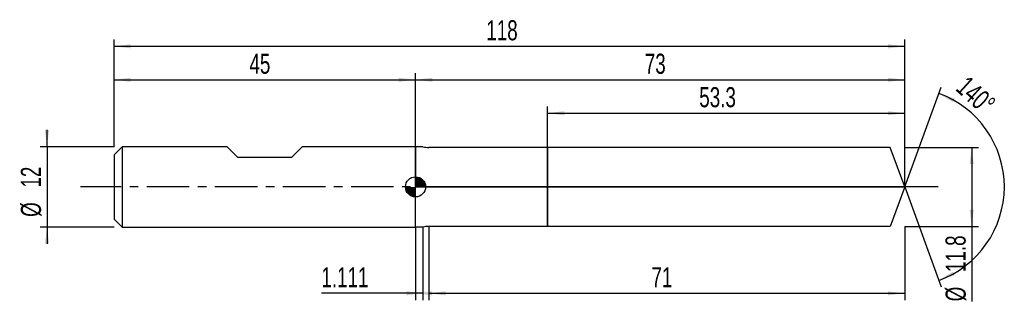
# Model space of a CAD drawing. Extents: x -14 to 133, y -17 to 25.
import ezdxf
from ezdxf.enums import TextEntityAlignment as Align

# ---------------------------------------------------------------- set-up
doc = ezdxf.new("R2010")
doc.units = 0
doc.linetypes.add('CENTER', pattern=[10.16, 6.35, -1.27, 1.27, -1.27])
doc.layers.get('0').update_dxf_attribs({"linetype": 'CONTINUOUS'})
for name, color, linetype in [('1', 4, 'CONTINUOUS'), ('2', 7, 'CONTINUOUS'), ('4', 2, 'CENTER'), ('CUT', 1, 'CONTINUOUS'), ('NOCUT', 7, 'CONTINUOUS'), ('SK1', 4, 'CONTINUOUS'), ('SK2', 7, 'CONTINUOUS'), ('SK4', 2, 'CENTER')]:
    doc.layers.add(name, color=color, linetype=linetype)
doc.dimstyles.new('SLDDIMSTYLE0', dxfattribs={"dimtxt": 3, "dimasz": 2.5, "dimexe": 0, "dimexo": 0.0625, "dimgap": 0.75, "dimtad": 1, "dimrnd": 1e-09, "dimzin": 12, "dimsah": 1, "dimcen": 0.09, "dimazin": 3, "dimtfac": 1, "dimtofl": 0, "dimtmove": 0, "dimatfit": 3})
doc.dimstyles.new('SLDDIMSTYLE1', dxfattribs={"dimtxt": 3, "dimasz": 2.5, "dimexe": 0, "dimexo": 0.0625, "dimgap": 0.75, "dimtad": 1, "dimzin": 12, "dimsah": 1, "dimcen": 0.09, "dimazin": 3, "dimtfac": 1, "dimtofl": 0, "dimtmove": 0, "dimatfit": 3})
doc.dimstyles.new('SLDDIMSTYLE2', dxfattribs={"dimtxt": 3, "dimasz": 2.5, "dimexe": 0, "dimexo": 0.0625, "dimgap": 0.75, "dimtad": 1, "dimrnd": 1e-09, "dimzin": 12, "dimsah": 1, "dimcen": 0.09, "dimazin": 3, "dimtfac": 1, "dimtmove": 0, "dimatfit": 3})

# ---------------------------------------------------------------- blocks, each defined once
blk = doc.blocks.new('_D')
at = {"layer": '2'}
for p, q in [((47, -5.9), (47, -16.9)), ((118, -5.9), (118, -16.9)), ((47, -15.9), (118, -15.9))]:
    blk.add_line(p, q, dxfattribs=at)
for points in [[(47, -15.9), (49.5, -16.21), (49.5, -15.59)], [(118, -15.9), (115.5, -15.59), (115.5, -16.21)]]:
    blk.add_solid(points, dxfattribs=at)
at = {"layer": '2', "width": 0.7}
blk.add_text('71', height=3, dxfattribs=at).set_placement((80.21, -15.9), align=Align.BOTTOM_LEFT)
blk = doc.blocks.new('_D_1')
at = {"layer": '2'}
for p, q in [((118, 5.9), (129, 5.9)), ((128, 5.9), (128, -5.9)), ((118, -5.9), (129, -5.9)), ((128, -5.9), (128, -17.1))]:
    blk.add_line(p, q, dxfattribs=at)
for points in [[(128, 5.9), (127.69, 3.4), (128.31, 3.4)], [(128, -5.9), (128.31, -3.4), (127.69, -3.4)]]:
    blk.add_solid(points, dxfattribs=at)
at = {"layer": '2', "width": 0.7}
for s, p in [('11.8', (127.99, -12.72)), ('%%c', (128, -17.1))]:
    blk.add_text(s, height=3, rotation=90, dxfattribs=at).set_placement(p, align=Align.BOTTOM_LEFT)
blk = doc.blocks.new('_D_2')
at = {"layer": '2'}
for p, q in [((45, -6), (45, -16.9)), ((46.11, -6), (46.11, -16.9)), ((45, -15.9), (30.95, -15.9)), ((46.11, -15.9), (45, -15.9))]:
    blk.add_line(p, q, dxfattribs=at)
for points in [[(46.11, -15.9), (43.61, -15.59), (43.61, -16.21)], [(45, -15.9), (47.5, -16.21), (47.5, -15.59)]]:
    blk.add_solid(points, dxfattribs=at)
at = {"layer": '2', "width": 0.7}
blk.add_text('1.111', height=3, dxfattribs=at).set_placement((30.95, -15.9), align=Align.BOTTOM_LEFT)
blk = doc.blocks.new('_D_3')
at = {"layer": '2'}
for p, q in [((64.7, 5.9), (64.7, 12)), ((118, 5.9), (118, 12)), ((64.7, 11), (118, 11))]:
    blk.add_line(p, q, dxfattribs=at)
for points in [[(64.7, 11), (67.2, 10.69), (67.2, 11.31)], [(118, 11), (115.5, 11.31), (115.5, 10.69)]]:
    blk.add_solid(points, dxfattribs=at)
at = {"layer": '2', "width": 0.7}
blk.add_text('53.3', height=3, dxfattribs=at).set_placement((87.34, 11), align=Align.BOTTOM_LEFT)
blk = doc.blocks.new('_D_4')
at = {"layer": '2'}
for q in [(123.43, 14.91), (123.43, -14.91)]:
    blk.add_line((118, 0), q, dxfattribs=at)
blk.add_arc((118, 0), 14.87, 289.9964, 70.0036, dxfattribs=at)
for points in [[(123.08, 13.97), (125.22, 12.64), (125.48, 13.2)], [(123.08, -13.97), (125.48, -13.2), (125.22, -12.64)]]:
    blk.add_solid(points, dxfattribs=at)
at = {"layer": '2', "width": 0.7}
blk.add_text('140°', height=3, rotation=-42.2737, dxfattribs=at).set_placement((124.85, 13.87), align=Align.BOTTOM_LEFT)
blk = doc.blocks.new('_D_5')
at = {"layer": 'SK2'}
for p, q in [((0, 6), (0, 22)), ((0, 21), (118, 21)), ((118, 6), (118, 22))]:
    blk.add_line(p, q, dxfattribs=at)
for points in [[(0, 21), (2.5, 20.69), (2.5, 21.31)], [(118, 21), (115.5, 21.31), (115.5, 20.69)]]:
    blk.add_solid(points, dxfattribs=at)
at = {"layer": 'SK2', "width": 0.7}
blk.add_text('118', height=3, dxfattribs=at).set_placement((55.56, 21), align=Align.BOTTOM_LEFT)
blk = doc.blocks.new('_D_6')
at = {"layer": 'SK2'}
for p, q in [((0, 6), (0, 17)), ((45, 6), (45, 17)), ((0, 16), (45, 16))]:
    blk.add_line(p, q, dxfattribs=at)
for points in [[(0, 16), (2.5, 15.69), (2.5, 16.31)], [(45, 16), (42.5, 16.31), (42.5, 15.69)]]:
    blk.add_solid(points, dxfattribs=at)
at = {"layer": 'SK2', "width": 0.7}
blk.add_text('45', height=3, dxfattribs=at).set_placement((20.21, 16), align=Align.BOTTOM_LEFT)
blk = doc.blocks.new('_D_7')
at = {"layer": 'SK2'}
for p, q in [((45, 0), (45, 17)), ((118, 0), (118, 17)), ((45, 16), (118, 16))]:
    blk.add_line(p, q, dxfattribs=at)
for points in [[(45, 16), (47.5, 15.69), (47.5, 16.31)], [(118, 16), (115.5, 16.31), (115.5, 15.69)]]:
    blk.add_solid(points, dxfattribs=at)
at = {"layer": 'SK2', "width": 0.7}
blk.add_text('73', height=3, dxfattribs=at).set_placement((79.21, 16), align=Align.BOTTOM_LEFT)
blk = doc.blocks.new('_D_8')
at = {"layer": 'SK2'}
for p, q in [((-10, 6), (-10, 8.5)), ((0, 6), (-11, 6)), ((-10, 6), (-10, -6)), ((0, -6), (-11, -6)), ((-10, -6), (-10, -8.5))]:
    blk.add_line(p, q, dxfattribs=at)
for points in [[(-10, 6), (-9.69, 8.5), (-10.31, 8.5)], [(-10, -6), (-10.31, -8.5), (-9.69, -8.5)]]:
    blk.add_solid(points, dxfattribs=at)
at = {"layer": 'SK2', "width": 0.7}
for s, p in [('12', (-10.01, -0.1)), ('%%c', (-10, -4.48))]:
    blk.add_text(s, height=3, rotation=90, dxfattribs=at).set_placement(p, align=Align.BOTTOM_LEFT)
blk = doc.blocks.new('*U11')
at = {"color": 0, "linetype": 'CONTINUOUS'}
for points in [[(0, 0), (0, 1.5), (0.29, 0)], [(0.29, 0), (0, 1.5), (0.29, 1.47)], [(0.29, 0), (0.29, 1.47), (0.57, 0)], [(0.57, 0), (0.29, 1.47), (0.57, 1.39)], [(0.57, 0), (0.57, 1.39), (0.83, 0)], [(0.83, 0), (0.57, 1.39), (0.83, 1.25)], [(0.83, 0), (0.83, 1.25), (1.06, 0)], [(1.06, 0), (0.83, 1.25), (1.06, 1.06)], [(1.06, 0), (1.06, 1.06), (1.25, 0)], [(1.25, 0), (1.06, 1.06), (1.25, 0.83)], [(1.25, 0), (1.25, 0.83), (1.39, 0)], [(1.39, 0), (1.25, 0.83), (1.39, 0.57)], [(1.39, 0), (1.39, 0.57), (1.47, 0)], [(1.47, 0), (1.39, 0.57), (1.47, 0.29)], [(1.47, 0), (1.47, 0.29), (1.5, 0)]]:
    blk.add_solid(points, dxfattribs=at)
blk = doc.blocks.new('*U12')
at = {"color": 0, "linetype": 'CONTINUOUS'}
for points in [[(-1.48, -0.26), (-1.5, 0), (-1.48, 0)], [(-1.48, -0.26), (-1.48, 0), (-1.41, -0.51)], [(-1.41, -0.51), (-1.48, 0), (-1.41, 0)], [(-1.41, -0.51), (-1.41, 0), (-1.3, -0.75)], [(-1.3, -0.75), (-1.41, 0), (-1.3, 0)], [(-1.3, -0.75), (-1.3, 0), (-1.15, -0.96)], [(-1.15, -0.96), (-1.3, 0), (-1.15, 0)], [(-1.15, -0.96), (-1.15, 0), (-0.96, -1.15)], [(-0.96, -1.15), (-1.15, 0), (-0.96, 0)], [(-0.96, -1.15), (-0.96, 0), (-0.75, -1.3)], [(-0.75, -1.3), (-0.96, 0), (-0.75, 0)], [(-0.75, -1.3), (-0.75, 0), (-0.51, -1.41)], [(-0.51, -1.41), (-0.75, 0), (-0.51, 0)], [(-0.51, -1.41), (-0.51, 0), (-0.26, -1.48)], [(-0.26, -1.48), (-0.51, 0), (-0.26, 0)], [(-0.26, -1.48), (-0.26, 0), (0, -1.5)], [(0, -1.5), (-0.26, 0), (0, 0)]]:
    blk.add_solid(points, dxfattribs=at)
blk = doc.blocks.new('SW_DOWELSYMBOL_0')
at = {"layer": 'SK1', "color": 0}
blk.add_circle((0, 0), 1.5, dxfattribs=at)
at = {"color": 0, "linetype": 'CONTINUOUS'}
for name in ['*U11', '*U12']:
    blk.add_blockref(name, (0, 0), dxfattribs=at)

msp = doc.modelspace()

# ---------------------------------------------------------------- linework, layer by layer
at = {"layer": '1'}
for p, q in [((46.111, 6), (45, 6)), ((45, 6), (45, 0)), ((64.7, 5.9), (47, 5.9)), ((115.853, 5.9), (64.7, 5.9)), ((64.7, 5.9), (64.7, 0)), ((64.7, 0), (64.7, 5.9)), ((118, 0), (115.853, 5.9)), ((45, -6), (45, 0)), ((64.7, -5.9), (64.7, 0)), ((64.7, 0), (64.7, -5.9)), ((118, 0), (115.853, -5.9)), ((46.111, -6), (45, -6)), ((64.7, -5.9), (47, -5.9)), ((115.853, -5.9), (64.7, -5.9))]:
    msp.add_line(p, q, dxfattribs=at)
for centre, start, end in [((47, 9.9), 257.16143, 270), ((47, -9.9), 90, 102.83857)]:
    msp.add_arc(centre, 4, start, end, dxfattribs=at)
at = {"layer": '4'}
msp.add_line((118, 0), (45, 0), dxfattribs=at)
at = {"layer": 'CUT'}
for p, q in [((115.853, 5.9), (64.7, 5.9)), ((64.7, 5.9), (64.7, 0)), ((118, 0), (115.853, 5.9)), ((64.7, 0), (118, 0))]:
    msp.add_line(p, q, dxfattribs=at)
at = {"layer": 'NOCUT'}
for p, q in [((46.111, 6), (45, 6)), ((45, 6), (45, 0)), ((64.7, 5.9), (47, 5.9)), ((64.7, 0), (64.7, 5.9)), ((45, 0), (64.7, 0))]:
    msp.add_line(p, q, dxfattribs=at)
msp.add_arc((47, 9.9), 4, 257.16143, 270, dxfattribs=at)
at = {"layer": 'SK1'}
for p, q in [((1.2, 6), (0, 4.8)), ((16.9, 6), (1.2, 6)), ((1.2, 6), (1.2, -6)), ((18.5, 4.4), (16.9, 6)), ((28.1, 6), (26.5, 4.4)), ((45, 6), (28.1, 6)), ((0, 4.8), (0, 0)), ((26.5, 4.4), (18.5, 4.4)), ((0, 0), (0, -4.8)), ((0, -4.8), (1.2, -6)), ((1.2, -6), (45, -6))]:
    msp.add_line(p, q, dxfattribs=at)
msp.add_circle((45, 0), 1.5, dxfattribs=at)
at = {"layer": 'SK4'}
msp.add_line((123, 0), (-5, 0), dxfattribs=at)

# ---------------------------------------------------------------- block references
at = {"layer": 'SK1'}
msp.add_blockref('SW_DOWELSYMBOL_0', (45, 0), dxfattribs=at)

# ---------------------------------------------------------------- texts
at = {"layer": 'SK2', "width": 0.7}
msp.add_text('AP1', height=0.05, dxfattribs=at).set_placement((45, -0.018), align=Align.BOTTOM_LEFT)

# ---------------------------------------------------------------- dimensions: what is measured, and where the dimension line sits
at = {"layer": '2'}
dim = msp.add_angular_dim_2l(base=(132.866, 0), line1=((118, 0), (115.853, 5.9)), line2=((115.853, -5.9), (118, 0)), dimstyle='SLDDIMSTYLE1', dxfattribs=at)
dim.commit()
dim.dimension.update_dxf_attribs({"geometry": '_D_4', "text_midpoint": (128, 11), "dimtype": 162})
for base, p1, p2, picture, middle in [((118, 11), (64.7, 5.9), (118, 5.9), '_D_3', (91.35, 11)), ((45, -15.9), (46.111, -6), (45, -6), '_D_2', (36.111, -15.9)), ((118, -15.9), (47, -5.9), (118, -5.9), '_D', (82.5, -15.9))]:
    dim = msp.add_linear_dim(base=base, p1=p1, p2=p2, dimstyle='SLDDIMSTYLE0', dxfattribs=at)
    dim.commit()
    dim.dimension.update_dxf_attribs({"geometry": picture, "text_midpoint": middle, "dimtype": 160})
dim = msp.add_linear_dim(base=(128, -5.9), p1=(118, 5.9), p2=(118, -5.9), angle=90, text='%%c<>', dimstyle='SLDDIMSTYLE0', dxfattribs=at)
dim.commit()
dim.dimension.update_dxf_attribs({"geometry": '_D_1', "text_midpoint": (128, -10.9), "dimtype": 160})
at = {"layer": 'SK2'}
for base, p1, p2, picture, middle in [((118, 21), (0, 6), (118, 6), '_D_5', (59, 21)), ((45, 16), (0, 6), (45, 6), '_D_6', (22.5, 16)), ((118, 16), (45, 0), (118, 0), '_D_7', (81.5, 16))]:
    dim = msp.add_linear_dim(base=base, p1=p1, p2=p2, dimstyle='SLDDIMSTYLE0', dxfattribs=at)
    dim.commit()
    dim.dimension.update_dxf_attribs({"geometry": picture, "text_midpoint": middle, "dimtype": 160})
dim = msp.add_linear_dim(base=(-10, -6), p1=(0, 6), p2=(0, -6), angle=90, text='%%c<>', dimstyle='SLDDIMSTYLE2', dxfattribs=at)
dim.commit()
dim.dimension.update_dxf_attribs({"geometry": '_D_8', "text_midpoint": (-10, 0), "dimtype": 160})

doc.saveas('drawing.dxf')
